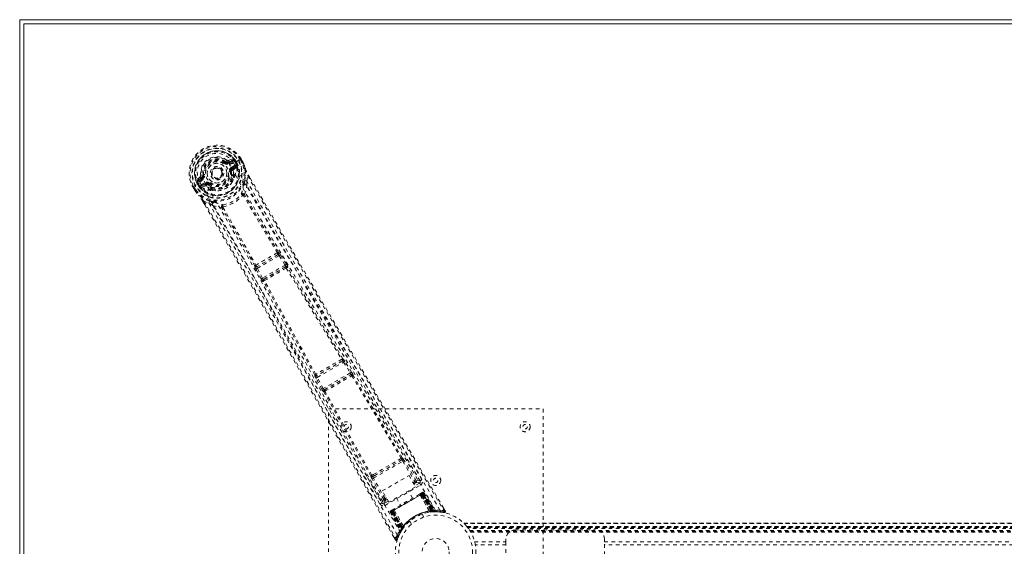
# Model space of a CAD drawing. Header units: inches. Extents: x 3.7 to 63.2, y 15.3 to 45.
# Tile 2 of 5: x 3.7 to 31.2, y 30.3 to 45. Entities that reach past the tile are written whole.
import ezdxf

# ---------------------------------------------------------------- set-up
doc = ezdxf.new("R2010")
doc.units = ezdxf.units.IN
doc.header["$MEASUREMENT"] = 0
doc.linetypes.add('SLD-Dashed', pattern=[0.075, 0.05, -0.025])
doc.linetypes.add('SLD-Solid', pattern=[0])

msp = doc.modelspace()

# ---------------------------------------------------------------- linework, layer by layer
at = {"color": 7, "linetype": 'SLD-Solid', "lineweight": 15}
for p, q in [((3.688, 15.279), (3.688, 45.029)), ((3.688, 45.029), (63.188, 45.029)), ((3.806, 15.397), (3.806, 44.911)), ((3.806, 44.911), (63.069, 44.911)), ((3.806, 44.911), (3.806, 15.397)), ((63.069, 44.911), (3.806, 44.911))]:
    msp.add_line(p, q, dxfattribs=at)
at = {"color": 7, "linetype": 'SLD-Dashed', "lineweight": 0}
for p, q in [((9.428, 41.039), (9.443, 41.059)), ((9.443, 41.059), (9.45, 41.054)), ((9.516, 41.051), (9.627, 41.092)), ((9.516, 41.051), (9.526, 41.033)), ((9.635, 41.138), (9.521, 41.099)), ((9.627, 41.092), (9.526, 41.033)), ((9.642, 41.066), (9.541, 41.007)), ((9.798, 41.093), (9.668, 41.017)), ((9.668, 41.018), (9.668, 41.017)), ((9.712, 41.042), (9.716, 41.044)), ((9.75, 40.974), (9.712, 41.042)), ((9.751, 40.983), (9.716, 41.044)), ((9.742, 41.059), (9.778, 40.997)), ((9.742, 41.059), (9.742, 41.059)), ((9.803, 41.095), (9.798, 41.093)), ((9.823, 41.107), (9.803, 41.095)), ((9.869, 41.134), (9.823, 41.107)), ((9.904, 41.02), (9.847, 41.12)), ((9.872, 41.136), (9.869, 41.134)), ((9.929, 41.034), (9.871, 41.136)), ((9.872, 41.136), (9.93, 41.035)), ((9.932, 41.031), (9.93, 41.035)), ((9.332, 40.826), (9.336, 40.818)), ((9.336, 40.818), (9.343, 40.805)), ((9.603, 40.791), (9.574, 40.787)), ((9.602, 40.902), (9.715, 40.966)), ((9.603, 40.805), (9.603, 40.791)), ((9.617, 40.876), (9.73, 40.94)), ((9.63, 40.854), (9.617, 40.876)), ((9.73, 40.94), (9.63, 40.854)), ((9.67, 40.843), (9.759, 40.919)), ((9.756, 40.963), (9.75, 40.974)), ((9.751, 40.983), (9.778, 40.996)), ((9.752, 40.982), (9.756, 40.963)), ((9.763, 40.934), (9.759, 40.919)), ((9.759, 40.919), (9.759, 40.919)), ((9.759, 40.919), (9.759, 40.919)), ((9.763, 40.934), (9.763, 40.939)), ((9.778, 40.997), (9.778, 40.996)), ((8.727, 40.474), (8.597, 40.399)), ((8.73, 40.642), (8.639, 40.562)), ((8.683, 40.546), (8.773, 40.622)), ((8.784, 40.605), (8.683, 40.546)), ((8.799, 40.579), (8.698, 40.52)), ((8.745, 40.682), (8.804, 40.69)), ((8.748, 40.408), (8.86, 40.473)), ((8.773, 40.622), (8.784, 40.605)), ((8.804, 40.69), (8.827, 40.693)), ((8.804, 40.681), (8.804, 40.69)), ((9.652, 40.654), (9.641, 40.673)), ((9.675, 40.661), (9.664, 40.681)), ((9.683, 40.634), (9.681, 40.613)), ((10.034, 40.518), (10.06, 40.666)), ((10.034, 40.518), (10.039, 40.391)), ((10.128, 40.604), (10.084, 40.681)), ((10.085, 40.682), (10.129, 40.605)), ((8.525, 40.359), (8.522, 40.356)), ((8.522, 40.358), (8.582, 40.256)), ((8.522, 40.356), (8.581, 40.255)), ((8.571, 40.385), (8.525, 40.359)), ((8.548, 40.37), (8.606, 40.27)), ((8.591, 40.396), (8.571, 40.385)), ((8.581, 40.255), (8.583, 40.252)), ((8.597, 40.399), (8.591, 40.396)), ((8.69, 40.368), (8.653, 40.431)), ((8.684, 40.448), (8.679, 40.446)), ((8.679, 40.446), (8.715, 40.384)), ((8.723, 40.381), (8.684, 40.448)), ((8.69, 40.368), (8.715, 40.384)), ((8.69, 40.368), (8.69, 40.368)), ((8.715, 40.384), (8.729, 40.37)), ((8.729, 40.37), (8.723, 40.381)), ((8.747, 40.352), (8.752, 40.35)), ((8.766, 40.346), (8.752, 40.35)), ((8.763, 40.382), (8.875, 40.447)), ((8.887, 40.425), (8.763, 40.382)), ((8.766, 40.346), (8.876, 40.385)), ((8.887, 40.425), (8.875, 40.447)), ((8.955, 40.417), (8.944, 40.424)), ((8.973, 40.441), (8.955, 40.417)), ((9.032, 40.29), (9.02, 40.309)), ((9.038, 40.325), (9.049, 40.306)), ((9.07, 40.26), (9.052, 40.269)), ((8.809, 39.945), (8.859, 39.857)), ((8.81, 39.946), (8.861, 39.858)), ((8.835, 39.959), (8.976, 39.907)), ((9.084, 39.84), (8.976, 39.907)), ((10.917, 38.527), (10.916, 38.527)), ((10.902, 38.464), (10.321, 38.129)), ((10.327, 38.08), (10.941, 38.435)), ((10.901, 38.464), (10.902, 38.464)), ((10.941, 38.435), (11.105, 38.173)), ((10.978, 38.458), (10.959, 38.486)), ((11.143, 38.197), (10.978, 38.458)), ((10.26, 38.148), (10.259, 38.147)), ((10.288, 38.06), (10.273, 38.09)), ((10.432, 37.786), (10.288, 38.06)), ((10.321, 38.129), (10.321, 38.129)), ((10.471, 37.807), (10.327, 38.08)), ((11.105, 38.173), (10.471, 37.807)), ((10.502, 37.773), (11.119, 38.129)), ((11.119, 38.129), (11.11, 38.119)), ((11.17, 38.104), (11.179, 38.114)), ((10.499, 37.717), (10.486, 37.714)), ((10.515, 37.776), (10.502, 37.773)), ((12.722, 35.552), (12.721, 35.552)), ((12.707, 35.49), (11.994, 35.079)), ((12.005, 35.033), (12.74, 35.458)), ((12.706, 35.49), (12.707, 35.49)), ((12.74, 35.458), (12.926, 35.158)), ((12.964, 35.181), (12.778, 35.481)), ((11.933, 35.097), (11.932, 35.097)), ((12.133, 34.701), (11.966, 35.012)), ((11.994, 35.079), (11.995, 35.079)), ((12.172, 34.722), (12.005, 35.033)), ((12.926, 35.158), (12.172, 34.722)), ((12.201, 34.687), (12.942, 35.115)), ((12.942, 35.115), (12.939, 35.11)), ((12.999, 35.095), (13.003, 35.1)), ((12.207, 34.688), (12.201, 34.687)), ((12.184, 34.627), (12.19, 34.628)), ((12.313, 34.154), (18.313, 34.154)), ((12.313, 26.154), (12.313, 34.154)), ((18.313, 34.154), (18.313, 26.154)), ((14.35, 32.77), (14.308, 32.746)), ((14.875, 32.145), (14.461, 32.846)), ((13.575, 32.218), (14.394, 32.691)), ((13.602, 32.285), (14.322, 32.701)), ((14.322, 32.701), (14.364, 32.724)), ((14.394, 32.691), (14.73, 32.122)), ((14.768, 32.145), (14.432, 32.713)), ((13.407, 32.237), (13.807, 31.529)), ((13.57, 32.32), (13.528, 32.295)), ((13.86, 31.621), (13.536, 32.196)), ((13.561, 32.261), (13.602, 32.285)), ((13.899, 31.643), (13.575, 32.218)), ((13.822, 31.861), (14.568, 32.291)), ((14.568, 32.291), (14.751, 31.974)), ((13.9, 31.456), (14.891, 32.028)), ((14.751, 31.974), (14.005, 31.544)), ((14.681, 32.095), (14.73, 32.122)), ((14.704, 32.056), (14.752, 32.084)), ((14.768, 32.145), (14.73, 32.122)), ((14.861, 32.08), (14.733, 32.006)), ((14.875, 32.144), (14.875, 32.145)), ((14.88, 32.135), (14.875, 32.144)), ((14.883, 32.125), (14.877, 32.142)), ((14.005, 31.544), (13.822, 31.861)), ((13.936, 31.664), (13.899, 31.643)), ((14.079, 31.285), (14.95, 31.787)), ((14.939, 31.781), (14.09, 31.291)), ((14.106, 31.3), (14.923, 31.772)), ((14.215, 31.665), (14.331, 31.464)), ((14.669, 31.659), (14.553, 31.86)), ((14.92, 31.803), (14.862, 31.77)), ((14.876, 31.746), (14.875, 31.744)), ((15.14, 31.295), (14.875, 31.744)), ((14.876, 31.746), (15.142, 31.295)), ((14.901, 31.759), (14.902, 31.76)), ((15.193, 31.292), (14.901, 31.759)), ((14.96, 31.793), (14.902, 31.76)), ((14.902, 31.76), (15.195, 31.292)), ((14.926, 31.774), (14.923, 31.772)), ((14.923, 31.772), (15.193, 31.304)), ((14.927, 31.808), (14.924, 31.806)), ((15.197, 31.304), (14.926, 31.774)), ((14.939, 31.815), (14.935, 31.812)), ((15.213, 31.306), (14.939, 31.781)), ((14.942, 31.783), (15.218, 31.306)), ((14.95, 31.82), (14.947, 31.819)), ((14.95, 31.787), (15.227, 31.307)), ((15.233, 31.307), (14.954, 31.79)), ((15.273, 31.292), (14.956, 31.795)), ((14.96, 31.793), (15.271, 31.295)), ((14.988, 31.809), (14.976, 31.802)), ((14.976, 31.802), (15.293, 31.295)), ((14.988, 31.809), (15.309, 31.295)), ((13.807, 31.529), (13.808, 31.527)), ((13.808, 31.527), (13.813, 31.519)), ((13.809, 31.525), (13.82, 31.512)), ((13.987, 31.576), (13.87, 31.508)), ((13.958, 31.625), (13.922, 31.604)), ((15.582, 31.301), (15.539, 31.373)), ((14.053, 31.269), (14.041, 31.263)), ((14.041, 31.263), (14.326, 30.728)), ((14.053, 31.303), (14.05, 31.301)), ((14.053, 31.269), (14.334, 30.742)), ((14.054, 31.304), (14.055, 31.304)), ((14.065, 31.31), (14.061, 31.308)), ((14.061, 31.308), (14.062, 31.306)), ((14.127, 31.312), (14.069, 31.279)), ((14.069, 31.283), (14.347, 30.757)), ((14.069, 31.279), (14.345, 30.76)), ((14.076, 31.316), (14.073, 31.314)), ((14.075, 31.282), (14.353, 30.8)), ((14.357, 30.804), (14.079, 31.285)), ((14.138, 31.352), (14.08, 31.319)), ((14.362, 30.812), (14.087, 31.289)), ((14.09, 31.291), (14.365, 30.816)), ((14.106, 31.3), (14.103, 31.298)), ((14.103, 31.298), (14.374, 30.829)), ((14.376, 30.832), (14.106, 31.3)), ((14.127, 31.312), (14.128, 31.313)), ((14.386, 30.825), (14.127, 31.312)), ((14.128, 31.313), (14.387, 30.826)), ((14.154, 31.328), (14.152, 31.328)), ((14.41, 30.872), (14.152, 31.328)), ((14.154, 31.328), (14.411, 30.874)), ((14.932, 31.213), (14.93, 31.212)), ((14.981, 31.129), (14.932, 31.213)), ((15.14, 31.295), (15.142, 31.295)), ((15.15, 31.269), (15.153, 31.27)), ((15.193, 31.304), (15.196, 31.275)), ((15.195, 31.292), (15.193, 31.292)), ((15.195, 31.292), (15.271, 31.295)), ((15.2, 31.276), (15.196, 31.275)), ((15.197, 31.304), (15.2, 31.276)), ((15.213, 31.306), (15.216, 31.277)), ((15.216, 31.277), (15.22, 31.277)), ((15.218, 31.306), (15.22, 31.277)), ((15.221, 31.278), (15.223, 31.278)), ((15.223, 31.278), (15.297, 31.281)), ((15.227, 31.307), (15.233, 31.307)), ((15.227, 31.307), (15.229, 31.278)), ((15.235, 31.279), (15.229, 31.278)), ((15.233, 31.307), (15.235, 31.279)), ((15.293, 31.295), (15.309, 31.295)), ((15.318, 31.281), (15.334, 31.281)), ((15.425, 31.271), (15.55, 31.256)), ((15.556, 31.285), (15.55, 31.256)), ((14.345, 30.76), (14.386, 30.825)), ((14.397, 30.812), (14.374, 30.829)), ((14.399, 30.815), (14.376, 30.832)), ((14.387, 30.826), (14.386, 30.825)), ((14.41, 30.872), (14.411, 30.874)), ((14.426, 30.85), (14.428, 30.852)), ((14.586, 31.013), (14.634, 30.929)), ((50.778, 30.959), (16.097, 30.959)), ((16.098, 30.959), (50.777, 30.959)), ((50.776, 30.959), (16.099, 30.959)), ((16.111, 30.947), (50.765, 30.947)), ((16.181, 30.869), (16.185, 30.864)), ((16.181, 30.869), (50.694, 30.869)), ((50.694, 30.869), (16.181, 30.869)), ((50.69, 30.864), (16.185, 30.864)), ((16.188, 30.86), (50.687, 30.86)), ((50.687, 30.86), (16.188, 30.86)), ((50.683, 30.855), (16.192, 30.855)), ((16.2, 30.845), (50.675, 30.845)), ((16.201, 30.844), (50.674, 30.844)), ((50.673, 30.842), (16.202, 30.842)), ((50.671, 30.84), (16.204, 30.84)), ((14.143, 30.568), (14.184, 30.494)), ((14.239, 30.499), (14.287, 30.62)), ((14.291, 30.631), (14.348, 30.737)), ((14.326, 30.728), (14.334, 30.742)), ((14.326, 30.699), (14.333, 30.713)), ((14.344, 30.731), (14.384, 30.794)), ((14.348, 30.769), (14.353, 30.771)), ((14.353, 30.8), (14.357, 30.804)), ((14.377, 30.783), (14.353, 30.8)), ((14.38, 30.788), (14.357, 30.804)), ((14.385, 30.796), (14.362, 30.812)), ((14.388, 30.799), (14.365, 30.816)), ((14.377, 30.783), (14.372, 30.775)), ((14.38, 30.788), (14.377, 30.783)), ((14.397, 30.812), (14.38, 30.788)), ((14.384, 30.794), (14.385, 30.795)), ((14.385, 30.796), (14.388, 30.799)), ((50.649, 30.81), (16.226, 30.81)), ((16.265, 30.752), (50.61, 30.752)), ((16.281, 30.727), (50.594, 30.727)), ((16.291, 30.709), (50.584, 30.709)), ((17.528, 30.769), (19.778, 30.769)), ((14.185, 30.494), (14.211, 30.508)), ((16.402, 30.435), (17.278, 30.435)), ((17.278, 30.351), (16.42, 30.351)), ((17.278, 30.435), (17.278, 30.519)), ((17.278, 30.435), (17.278, 29.872)), ((20.028, 30.519), (20.028, 30.435)), ((20.028, 30.435), (46.848, 30.435)), ((20.028, 29.872), (20.028, 30.435)), ((46.848, 30.351), (20.028, 30.351))]:
    msp.add_line(p, q, dxfattribs=at)
at = {"color": 7, "linetype": 'SLD-Dashed', "lineweight": 0, "flags": 128}
for points in [[(8.814, 40.559), (8.779, 40.629), (8.761, 40.706), (8.76, 40.786), (8.776, 40.866), (8.808, 40.941), (8.855, 41.01), (8.914, 41.07), (8.982, 41.118), (9.058, 41.154), (9.139, 41.175), (9.222, 41.18), (9.304, 41.17), (9.381, 41.144), (9.45, 41.103), (9.507, 41.049), (9.551, 40.985)], [(9.41, 41.016), (9.413, 41.02), (9.417, 41.025), (9.42, 41.029), (9.422, 41.032), (9.425, 41.035), (9.426, 41.037), (9.428, 41.039), (9.428, 41.039)], [(9.541, 41.007), (9.538, 41.012), (9.536, 41.017), (9.533, 41.021), (9.531, 41.025), (9.529, 41.029), (9.528, 41.031), (9.527, 41.033), (9.526, 41.033)], [(9.642, 41.066), (9.639, 41.071), (9.637, 41.075), (9.634, 41.08), (9.632, 41.084), (9.63, 41.087), (9.629, 41.089), (9.628, 41.091), (9.627, 41.092)], [(9.671, 41.102), (9.66, 41.081), (9.642, 41.066)], [(15.432, 31.322), (14.632, 32.697), (13.822, 34.064), (13.002, 35.423), (12.178, 36.775), (11.532, 37.834), (10.894, 38.892), (10.27, 39.953), (9.668, 41.017)], [(9.716, 41.044), (9.719, 41.046), (9.725, 41.05), (9.733, 41.054), (9.742, 41.059)], [(9.847, 41.12), (9.853, 41.124), (9.858, 41.127), (9.862, 41.13), (9.866, 41.132), (9.87, 41.134), (9.872, 41.135), (9.872, 41.136), (9.872, 41.136)], [(9.93, 41.035), (9.93, 41.035), (9.929, 41.034), (9.927, 41.033), (9.924, 41.031), (9.92, 41.029), (9.915, 41.026), (9.91, 41.023), (9.904, 41.02)], [(9.932, 41.031), (9.931, 41.031), (9.929, 41.03), (9.927, 41.029), (9.923, 41.027), (9.919, 41.026), (9.915, 41.024), (9.91, 41.022), (9.904, 41.02)], [(9.93, 41.035), (9.967, 40.946), (9.99, 40.873)], [(9.994, 40.863), (9.97, 40.939), (9.932, 41.031)], [(9.544, 40.784), (9.549, 40.784), (9.555, 40.785), (9.56, 40.786), (9.564, 40.786), (9.568, 40.787), (9.571, 40.787), (9.573, 40.787), (9.574, 40.787)], [(15.31, 31.316), (14.511, 32.686), (13.701, 34.049), (12.882, 35.403), (12.057, 36.75), (11.411, 37.805), (10.774, 38.861), (10.151, 39.92), (9.551, 40.984)], [(9.602, 40.902), (9.605, 40.897), (9.608, 40.892), (9.611, 40.887), (9.613, 40.884), (9.615, 40.88), (9.616, 40.878), (9.617, 40.876), (9.617, 40.876)], [(9.657, 40.81), (9.661, 40.832), (9.67, 40.843)], [(9.664, 40.681), (9.665, 40.74), (9.657, 40.81)], [(9.715, 40.966), (9.732, 40.973), (9.75, 40.974)], [(9.73, 40.94), (9.729, 40.941), (9.728, 40.943), (9.727, 40.945), (9.725, 40.948), (9.723, 40.952), (9.72, 40.957), (9.717, 40.961), (9.715, 40.966)], [(9.751, 40.983), (9.751, 40.983), (9.752, 40.982)], [(9.977, 40.532), (10.003, 40.689), (9.994, 40.863)], [(9.994, 40.863), (9.993, 40.868), (9.99, 40.873)], [(8.698, 40.52), (8.675, 40.513), (8.652, 40.514)], [(8.683, 40.546), (8.683, 40.546), (8.684, 40.544), (8.686, 40.542), (8.687, 40.538), (8.69, 40.534), (8.692, 40.53), (8.695, 40.525), (8.698, 40.52)], [(14.241, 30.634), (13.45, 32.015), (12.672, 33.4), (11.905, 34.789), (11.146, 36.179), (10.552, 37.268), (9.954, 38.349), (9.348, 39.42), (8.727, 40.474)], [(8.799, 40.579), (8.796, 40.583), (8.793, 40.588), (8.791, 40.593), (8.788, 40.597), (8.786, 40.6), (8.785, 40.602), (8.784, 40.604), (8.784, 40.605)], [(12.681, 33.613), (11.982, 34.883), (11.228, 36.271), (10.637, 37.358), (10.041, 38.438), (9.435, 39.507), (8.814, 40.559)], [(8.857, 40.697), (8.852, 40.696), (8.846, 40.695), (8.841, 40.694), (8.837, 40.694), (8.833, 40.693), (8.83, 40.693), (8.828, 40.693), (8.827, 40.693)], [(8.86, 40.473), (8.863, 40.468), (8.865, 40.463), (8.868, 40.459), (8.87, 40.455), (8.872, 40.452), (8.873, 40.449), (8.874, 40.448), (8.875, 40.447)], [(8.991, 40.465), (8.988, 40.46), (8.984, 40.456), (8.981, 40.452), (8.979, 40.448), (8.976, 40.445), (8.975, 40.443), (8.974, 40.441), (8.973, 40.441)], [(9.321, 40.64), (9.289, 40.611), (9.275, 40.602)], [(9.616, 40.476), (9.646, 40.524), (9.681, 40.613)], [(14.929, 32.172), (14.737, 32.496), (14.519, 32.866), (14.281, 33.27), (14.065, 33.636), (13.951, 33.828), (13.838, 34.019), (13.725, 34.211), (13.597, 34.428), (13.467, 34.648), (13.341, 34.861), (13.086, 35.295), (12.848, 35.698), (12.629, 36.07), (12.414, 36.434), (12.166, 36.857), (11.741, 37.582), (11.312, 38.314), (10.871, 39.072), (10.442, 39.811), (10.034, 40.518)], [(10.06, 40.666), (10.065, 40.669), (10.07, 40.672), (10.075, 40.675), (10.079, 40.678), (10.082, 40.68), (10.084, 40.681), (10.085, 40.682), (10.085, 40.682)], [(10.06, 40.666), (10.428, 40.026), (10.818, 39.351), (11.232, 38.639), (11.667, 37.891), (12.069, 37.203), (12.489, 36.488), (12.586, 36.323), (12.683, 36.157), (12.782, 35.99), (12.849, 35.875), (12.915, 35.764), (12.984, 35.647), (13.055, 35.525), (13.286, 35.134), (13.542, 34.7), (13.824, 34.221), (14.003, 33.919), (14.192, 33.598), (14.396, 33.251), (14.588, 32.928), (14.837, 32.505), (15.058, 32.13), (15.252, 31.801), (15.418, 31.52), (15.556, 31.285)], [(10.129, 40.605), (11.446, 38.33), (12.82, 35.985), (14.2, 33.642), (15.582, 31.301)], [(8.522, 40.356), (8.522, 40.356), (8.523, 40.357), (8.525, 40.358), (8.528, 40.359), (8.532, 40.362), (8.537, 40.364), (8.542, 40.367), (8.548, 40.37)], [(8.606, 40.27), (8.601, 40.267), (8.595, 40.264), (8.591, 40.261), (8.587, 40.259), (8.583, 40.257), (8.581, 40.256), (8.58, 40.255), (8.581, 40.255)], [(8.581, 40.255), (8.639, 40.179), (8.691, 40.122)], [(8.583, 40.252), (8.584, 40.252), (8.585, 40.254), (8.587, 40.255), (8.59, 40.258), (8.594, 40.26), (8.598, 40.264), (8.602, 40.267), (8.606, 40.27)], [(8.583, 40.252), (8.637, 40.181), (8.697, 40.114)], [(8.715, 40.384), (8.715, 40.384), (8.715, 40.384)], [(8.723, 40.381), (8.733, 40.397), (8.748, 40.408)], [(8.748, 40.408), (8.75, 40.403), (8.753, 40.398), (8.756, 40.394), (8.758, 40.39), (8.76, 40.387), (8.761, 40.384), (8.762, 40.383), (8.763, 40.382)], [(8.911, 40.379), (8.891, 40.388), (8.876, 40.385)], [(9.02, 40.309), (8.968, 40.338), (8.911, 40.379)], [(8.955, 40.417), (9.008, 40.378), (9.056, 40.351)], [(9.07, 40.26), (9.165, 40.246), (9.222, 40.248)], [(9.934, 40.387), (9.935, 40.395), (9.939, 40.408)], [(9.974, 40.141), (10.015, 40.264), (10.039, 40.391)], [(14.877, 32.142), (13.256, 34.888), (11.64, 37.636), (10.039, 40.391)], [(8.691, 40.122), (8.693, 40.118), (8.697, 40.114)], [(8.993, 39.963), (8.844, 40.02), (8.697, 40.114)], [(8.809, 39.945), (8.808, 39.945), (8.809, 39.945), (8.812, 39.946), (8.815, 39.948), (8.819, 39.95), (8.825, 39.953), (8.83, 39.956), (8.835, 39.959)], [(8.835, 39.959), (9.243, 39.255), (9.667, 38.52), (10.107, 37.753), (10.505, 37.056), (10.761, 36.607), (11.029, 36.136), (11.309, 35.643), (11.586, 35.153), (11.827, 34.728), (12.145, 34.165), (12.484, 33.566), (12.842, 32.931), (13.175, 32.342), (14.211, 30.508)], [(8.976, 39.907), (9.346, 39.266), (9.731, 38.597), (10.13, 37.9), (10.51, 37.235), (10.893, 36.561), (11.276, 35.886), (11.648, 35.228), (12.005, 34.597), (12.338, 34.008), (12.71, 33.35), (13.059, 32.732), (13.401, 32.124), (13.756, 31.495)], [(9.119, 39.934), (9.132, 39.931), (9.139, 39.929)], [(9.974, 40.141), (9.967, 40.149), (9.958, 40.154), (9.95, 40.156), (9.942, 40.155), (9.935, 40.151), (9.93, 40.144), (9.927, 40.135), (9.927, 40.125)], [(9.942, 40.12), (9.94, 40.122), (9.939, 40.123), (9.935, 40.125), (9.927, 40.125)], [(10.883, 38.513), (10.407, 39.316), (9.942, 40.12)], [(10.916, 38.527), (10.441, 39.329), (9.976, 40.132)], [(8.859, 39.857), (10.166, 37.59), (11.509, 35.229), (12.848, 32.86), (14.185, 30.494)], [(9.084, 39.84), (9.205, 39.797), (9.333, 39.771)], [(9.084, 39.84), (10.669, 37.076), (12.241, 34.302), (13.809, 31.525)], [(9.37, 39.803), (9.361, 39.808), (9.352, 39.811), (9.343, 39.81), (9.336, 39.806), (9.331, 39.799), (9.329, 39.791), (9.33, 39.781), (9.333, 39.771)], [(10.259, 38.148), (9.803, 38.96), (9.339, 39.765)], [(9.37, 39.803), (9.366, 39.796), (9.366, 39.792), (9.366, 39.79), (9.367, 39.788)], [(9.367, 39.788), (9.831, 38.983), (10.288, 38.17)], [(10.941, 38.435), (10.947, 38.439), (10.954, 38.443), (10.96, 38.447), (10.965, 38.45), (10.97, 38.453), (10.974, 38.455), (10.976, 38.457), (10.978, 38.458)], [(10.288, 38.06), (10.292, 38.062), (10.301, 38.067), (10.314, 38.073), (10.327, 38.08)], [(10.327, 38.08), (10.324, 38.088), (10.321, 38.097), (10.317, 38.111), (10.317, 38.122), (10.319, 38.126), (10.32, 38.128), (10.321, 38.129)], [(11.105, 38.173), (11.112, 38.177), (11.118, 38.181), (11.125, 38.185), (11.13, 38.189), (11.135, 38.192), (11.139, 38.194), (11.141, 38.196), (11.143, 38.197)], [(11.105, 38.173), (11.11, 38.166), (11.114, 38.159), (11.119, 38.145), (11.121, 38.135), (11.119, 38.129)], [(11.137, 38.09), (11.911, 36.815), (12.69, 35.537)], [(12.721, 35.552), (11.943, 36.83), (11.17, 38.104)], [(10.432, 37.786), (10.434, 37.787), (10.436, 37.789), (10.44, 37.791), (10.445, 37.793), (10.451, 37.796), (10.457, 37.8), (10.464, 37.803), (10.471, 37.807)], [(10.502, 37.773), (10.496, 37.774), (10.488, 37.781), (10.479, 37.792), (10.475, 37.799), (10.471, 37.807)], [(11.933, 35.097), (11.216, 36.409), (10.499, 37.717)], [(11.961, 35.116), (11.244, 36.43), (10.527, 37.738)], [(12.778, 35.481), (12.76, 35.509), (12.759, 35.511)], [(12.74, 35.458), (12.747, 35.462), (12.754, 35.466), (12.76, 35.47), (12.766, 35.473), (12.771, 35.476), (12.774, 35.479), (12.777, 35.48), (12.778, 35.481)], [(11.947, 35.082), (11.944, 35.083), (11.933, 35.097)], [(11.966, 35.012), (11.951, 35.042), (11.95, 35.044)], [(11.966, 35.012), (11.967, 35.013), (11.97, 35.014), (11.974, 35.016), (11.979, 35.019), (11.985, 35.022), (11.991, 35.026), (11.998, 35.029), (12.005, 35.033)], [(12.926, 35.158), (12.933, 35.162), (12.94, 35.166), (12.946, 35.17), (12.952, 35.173), (12.956, 35.176), (12.96, 35.179), (12.963, 35.18), (12.964, 35.181)], [(12.968, 35.08), (13.663, 33.928), (14.35, 32.77)], [(14.379, 32.785), (13.692, 33.943), (12.999, 35.095)], [(12.133, 34.701), (12.134, 34.702), (12.137, 34.703), (12.141, 34.706), (12.146, 34.708), (12.152, 34.711), (12.158, 34.715), (12.165, 34.719), (12.172, 34.722)], [(13.5, 32.277), (12.841, 33.451), (12.19, 34.628)], [(13.528, 32.295), (12.869, 33.47), (12.219, 34.647)], [(13.57, 32.32), (13.753, 32.426), (13.939, 32.533), (14.125, 32.64), (14.308, 32.746)], [(13.602, 32.285), (13.779, 32.387), (13.957, 32.49), (14.141, 32.596), (14.322, 32.701)], [(14.394, 32.691), (14.407, 32.698), (14.419, 32.706), (14.428, 32.711), (14.432, 32.713)], [(13.561, 32.261), (13.544, 32.256), (13.531, 32.257)], [(13.536, 32.196), (13.54, 32.198), (13.549, 32.203), (13.562, 32.21), (13.575, 32.218)], [(14.752, 32.084), (14.751, 32.085), (14.75, 32.087), (14.748, 32.091), (14.745, 32.095), (14.742, 32.101), (14.738, 32.108), (14.734, 32.115), (14.73, 32.122)], [(14.752, 32.084), (14.826, 32.093), (14.861, 32.08)], [(14.877, 32.142), (14.842, 32.155), (14.768, 32.145)], [(14.891, 32.028), (14.879, 32.047), (14.87, 32.064), (14.863, 32.076), (14.861, 32.08)], [(14.86, 31.769), (14.682, 31.666), (14.5, 31.561), (14.318, 31.456), (14.14, 31.353)], [(14.875, 31.744), (14.696, 31.641), (14.514, 31.536), (14.333, 31.431), (14.154, 31.328)], [(14.876, 31.746), (14.882, 31.766), (14.883, 31.771)], [(14.901, 31.759), (14.893, 31.766), (14.883, 31.771)], [(14.921, 31.804), (14.92, 31.803), (14.919, 31.803)], [(14.926, 31.774), (14.933, 31.778), (14.94, 31.782), (14.946, 31.785), (14.951, 31.788), (14.955, 31.791), (14.958, 31.792), (14.96, 31.793), (14.96, 31.793)], [(14.936, 31.813), (14.935, 31.812), (14.933, 31.811), (14.93, 31.81), (14.927, 31.808)], [(14.934, 31.811), (14.934, 31.811), (14.933, 31.811), (14.931, 31.809), (14.928, 31.806)], [(14.946, 31.818), (14.946, 31.818), (14.945, 31.818), (14.943, 31.816), (14.94, 31.813)], [(14.976, 31.802), (14.973, 31.801), (14.966, 31.796), (14.955, 31.79), (14.942, 31.783)], [(14.954, 31.79), (14.967, 31.797), (14.978, 31.804), (14.985, 31.808), (14.988, 31.809)], [(14.96, 31.793), (14.956, 31.799), (14.954, 31.8)], [(13.86, 31.621), (13.814, 31.562), (13.809, 31.529)], [(13.86, 31.621), (13.864, 31.623), (13.873, 31.628), (13.885, 31.635), (13.899, 31.643)], [(13.87, 31.508), (13.876, 31.545), (13.922, 31.604)], [(13.87, 31.508), (13.873, 31.504), (13.879, 31.492), (13.889, 31.476), (13.9, 31.456)], [(13.922, 31.604), (13.921, 31.605), (13.92, 31.607), (13.917, 31.611), (13.915, 31.616), (13.911, 31.622), (13.907, 31.628), (13.903, 31.636), (13.899, 31.643)], [(14.041, 31.263), (14.044, 31.264), (14.051, 31.268), (14.062, 31.275), (14.075, 31.282)], [(14.087, 31.289), (14.074, 31.282), (14.063, 31.276), (14.056, 31.271), (14.053, 31.269)], [(14.073, 31.314), (14.07, 31.313), (14.067, 31.311), (14.065, 31.31), (14.064, 31.31)], [(14.073, 31.313), (14.07, 31.312), (14.067, 31.311), (14.066, 31.311), (14.066, 31.311)], [(14.069, 31.279), (14.069, 31.279), (14.071, 31.28), (14.074, 31.281), (14.078, 31.284), (14.083, 31.287), (14.089, 31.29), (14.096, 31.294), (14.103, 31.298)], [(14.127, 31.334), (14.126, 31.323), (14.128, 31.313)], [(14.152, 31.328), (14.132, 31.333), (14.127, 31.334)], [(15.159, 31.269), (15.344, 31.281), (15.387, 31.276)], [(15.278, 31.281), (15.271, 31.281), (15.235, 31.279)], [(15.276, 31.289), (15.272, 31.294), (15.272, 31.296)], [(15.323, 31.283), (15.312, 31.29), (15.301, 31.299)], [(15.311, 31.29), (15.308, 31.295), (15.307, 31.296)], [(15.55, 31.259), (15.558, 31.259), (15.566, 31.261), (15.574, 31.265), (15.58, 31.27), (15.584, 31.276), (15.586, 31.284), (15.586, 31.291), (15.583, 31.298)], [(15.582, 31.301), (15.581, 31.301), (15.58, 31.3), (15.575, 31.296), (15.566, 31.291), (15.561, 31.288), (15.556, 31.285)], [(14.187, 30.496), (14.193, 30.49), (14.199, 30.485), (14.207, 30.482), (14.215, 30.481), (14.223, 30.482), (14.229, 30.485), (14.235, 30.49), (14.238, 30.497)], [(16.42, 30.351), (16.422, 30.34), (16.423, 30.332)]]:
    msp.add_lwpolyline(points, dxfattribs=at)
at = {"color": 7, "linetype": 'SLD-Dashed', "lineweight": 0}
for centre, radius in [((9.201, 40.74), 0.7), ((9.201, 40.74), 0.69), ((9.201, 40.74), 0.623), ((9.201, 40.74), 0.32), ((9.201, 40.74), 0.275), ((9.201, 40.74), 0.188), ((9.201, 40.74), 0.157), ((9.201, 40.74), 0.142), ((9.201, 40.74), 0.14), ((9.201, 40.74), 0.138), ((12.813, 33.654), 0.141), ((12.813, 33.654), 0.0625), ((17.813, 33.654), 0.14), ((17.813, 33.654), 0.0625), ((15.313, 32.154), 0.14), ((15.313, 32.154), 0.0625), ((15.313, 30.154), 1.125), ((15.313, 30.154), 1.03), ((15.313, 30.154), 0.376)]:
    msp.add_circle(centre, radius, dxfattribs=at)
for centre, radius, start, end in [((9.201, 40.74), 0.78, 30.5288, 209.4712), ((9.201, 40.74), 0.78, 30, 209.4852), ((9.201, 40.74), 0.75, 30.4563, 209.5437), ((9.201, 40.74), 0.629, 30.5444, 209.4557), ((9.201, 40.74), 0.599, 30.5443, 209.4557), ((9.194, 40.751), 0.543, 29.366, 210.6339), ((9.201, 40.74), 0.787, 218.3239, 21.6761), ((9.201, 40.74), 0.758, 218.3239, 21.6761), ((9.201, 40.74), 0.459, 52.774, 187.226), ((9.201, 40.74), 0.4, 52.774, 187.226), ((9.201, 40.74), 0.376, 52.774, 187.226), ((9.201, 40.74), 0.346, 52.7741, 187.226), ((9.201, 40.74), 0.275, 0.0002, 179.9998), ((9.482, 41.11), 0.119, 232.7756, 299.9988), ((9.482, 41.11), 0.089, 232.774, 300), ((8.343, 41.931), 1.404, 321.5639, 323.9862), ((9.486, 41.116), 0.0714, 240.314, 295.2479), ((9.506, 41.142), 0.0455, 232.5334, 288.6421), ((9.5, 41.077), 0.0301, 301.4537, 47.6212), ((9.675, 40.768), 0.249, 91.7056, 119.8614), ((9.613, 41.118), 0.0299, 298.0519, 42.0996), ((9.508, 40.976), 0.206, 37.6603, 51.6538), ((9.201, 40.74), 0.593, 30.5524, 37.6091), ((9.201, 40.74), 0.632, 216.0641, 23.9358), ((9.201, 40.74), 0.602, 216.2697, 23.7303), ((9.201, 40.74), 0.275, 180.0001, 359.9999), ((9.201, 40.74), 0.376, 232.774, 7.226), ((9.201, 40.74), 0.346, 232.774, 7.2258), ((9.662, 40.799), 0.119, 119.9993, 187.2276), ((9.662, 40.799), 0.089, 120, 187.226), ((9.66, 40.806), 0.0565, 121.9584, 181.562), ((9.634, 40.79), 0.031, 40.163, 178.1997), ((9.146, 40.704), 0.465, 355.8359, 10.7952), ((9.644, 40.828), 0.0299, 30.9979, 118.9503), ((9.32, 40.92), 0.44, 323.9349, 359.9017), ((9.273, 40.887), 0.491, 326.1266, 5.5131), ((9.745, 40.914), 0.0306, 53.834, 120.954), ((9.65, 40.92), 0.115, 9.6872, 22.2972), ((11.111, 41.307), 1.202, 201.1862, 211.3433), ((13.516, 41.923), 3.678, 196.7625, 199.9878), ((8.667, 40.572), 0.0299, 197.887, 301.9555), ((8.842, 40.592), 0.206, 188.3441, 202.3365), ((9.201, 40.74), 0.593, 202.3909, 209.4476), ((8.933, 40.349), 0.242, 119.7354, 148.8242), ((8.7, 40.676), 0.0455, 311.3617, 7.463), ((8.759, 40.649), 0.0301, 192.3449, 298.5796), ((8.733, 40.681), 0.0715, 304.7809, 359.761), ((8.739, 40.682), 0.089, 300, 7.226), ((8.739, 40.682), 0.119, 299.9998, 7.2271), ((8.919, 40.37), 0.119, 52.7727, 120.0007), ((8.919, 40.37), 0.089, 52.774, 120), ((9.195, 40.75), 0.453, 249.7481, 350.2512), ((9.204, 40.735), 0.411, 249.0117, 350.9886), ((9.182, 40.772), 0.494, 256.972, 343.0279), ((9.21, 40.724), 0.476, 271.4719, 328.5271), ((9.639, 40.663), 0.0305, 35.6319, 166.0665), ((9.629, 40.638), 0.0371, 70.1682, 120.7275), ((9.668, 40.63), 0.0504, 94.2212, 121.7539), ((9.679, 40.611), 0.0506, 94.3261, 121.7448), ((9.623, 40.638), 0.0326, 342.158, 28.3726), ((9.649, 40.588), 0.0404, 37.3064, 82.7788), ((9.639, 40.636), 0.0444, 357.3779, 35.0124), ((7.85, 41.125), 2.208, 341.0614, 344.4278), ((9.857, 39.899), 0.644, 74.0877, 79.2601), ((8.606, 40.27), 0.03, 210.2178, 215.2738), ((8.239, 41.194), 0.869, 298.48, 300.4352), ((8.798, 40.419), 0.0843, 215.3967, 232.6298), ((8.777, 40.355), 0.0305, 119.0389, 186.1719), ((9.039, 40.756), 0.497, 234.8144, 273.6303), ((8.985, 40.726), 0.439, 240.0685, 276.087), ((8.903, 40.4), 0.0299, 121.0484, 209.0033), ((8.914, 40.375), 0.0567, 58.2281, 117.9799), ((8.941, 40.39), 0.031, 61.5904, 200.0542), ((9.048, 40.322), 0.0305, 73.9312, 204.3682), ((9.062, 40.281), 0.0505, 118.2686, 145.7533), ((9.073, 40.261), 0.0506, 118.2477, 145.6809), ((9.072, 40.309), 0.0444, 205.0094, 242.69), ((9.075, 40.318), 0.0371, 119.2684, 169.8334), ((9.077, 40.323), 0.0326, 211.6485, 257.8226), ((9.108, 40.275), 0.0404, 157.2292, 202.6933), ((9.049, 40.465), 0.888, 339.1322, 354.9699), ((9.987, 40.359), 0.0608, 32.3816, 151.9715), ((7.754, 39.369), 1.201, 28.6557, 38.8149), ((6.018, 37.594), 3.678, 40.0116, 43.237), ((9.6, 39.751), 0.644, 160.7408, 165.9115), ((9.542, 42.098), 2.204, 255.5689, 258.9416), ((9.137, 39.868), 0.0608, 88.0301, 207.6205), ((9.514, 40.733), 0.888, 245.0296, 260.8692), ((9.194, 40.752), 0.965, 280.5265, 319.4746), ((9.23, 40.689), 0.844, 279.7729, 320.2271), ((9.923, 40.107), 0.0608, 33.6674, 136.5432), ((9.87, 40.071), 0.0786, 43.325, 83.7398), ((9.984, 40.053), 0.0794, 96.0486, 122.512), ((9.988, 40.14), 0.0143, 177.5618, 213.3628), ((9.387, 39.798), 0.0608, 103.4558, 206.3314), ((9.326, 39.758), 0.0143, 26.6178, 62.4738), ((9.403, 39.718), 0.0795, 117.4883, 143.9459), ((9.445, 39.825), 0.0786, 156.2563, 196.6783), ((10.932, 38.44), 0.0879, 100.2447, 123.9531), ((10.878, 38.503), 0.0451, 301.0457, 32.1498), ((10.879, 38.503), 0.0451, 301.0397, 32.1457), ((10.876, 38.443), 0.0933, 27.5367, 64.1315), ((26.942, 10.012), 32.714, 119.3988, 120.6011), ((27.298, 9.393), 33.376, 119.4251, 120.5748), ((10.814, 38.459), 0.0872, 3.1887, 38.1916), ((10.889, 38.407), 0.0588, 27.8396, 76.6315), ((10.327, 38.09), 0.089, 116.181, 139.6174), ((10.299, 38.169), 0.0451, 207.8538, 298.9509), ((10.299, 38.168), 0.0451, 207.8563, 298.958), ((10.352, 38.14), 0.0933, 175.8672, 212.4635), ((10.369, 38.202), 0.0873, 201.8103, 236.8098), ((-5.624, 66.417), 32.876, 299.4017, 300.5982), ((-7.679, 69.976), 37.023, 299.4552, 300.5446), ((11.132, 38.08), 0.0451, 32.6029, 119.103), ((11.081, 38.065), 0.0612, 23.9343, 61.5388), ((11.141, 38.09), 0.0451, 32.4894, 119.1357), ((11.188, 38.014), 0.092, 101.4623, 123.9909), ((11.015, 38.092), 0.165, 7.6368, 39.4022), ((10.586, 37.844), 0.165, 200.591, 232.3678), ((10.526, 37.734), 0.0451, 120.865, 207.5086), ((10.539, 37.737), 0.0451, 120.891, 207.4035), ((10.567, 37.656), 0.0919, 116.0256, 138.5417), ((10.576, 37.774), 0.0607, 178.3045, 216.2236), ((29.109, 6.258), 33.569, 119.2813, 120.7188), ((12.759, 35.435), 0.123, 107.6509, 123.6673), ((12.636, 35.494), 0.0697, 356.9384, 39.0801), ((12.683, 35.529), 0.0451, 300.6347, 31.6278), ((12.684, 35.529), 0.0451, 300.6343, 31.6236), ((12.655, 35.455), 0.118, 27.9885, 55.3619), ((29.019, 6.413), 33.341, 119.2942, 120.7058), ((12.684, 35.432), 0.0626, 24.4839, 68.4551), ((11.972, 35.118), 0.0451, 208.3748, 299.3672), ((12.05, 35.106), 0.118, 184.6489, 212.0139), ((12.017, 35.005), 0.125, 116.4468, 132.2345), ((11.973, 35.117), 0.0433, 232.7781, 300.2184), ((12.026, 35.141), 0.0697, 200.9219, 243.0581), ((12.056, 35.069), 0.0626, 171.5398, 215.5209), ((-3.947, 63.511), 33.042, 299.2678, 300.7322), ((-5.469, 66.148), 36.127, 299.3134, 300.6867), ((12.882, 35.117), 0.0601, 358.6018, 43.0993), ((12.961, 35.071), 0.0451, 31.9693, 119.423), ((12.916, 35.058), 0.057, 22.6149, 66.4833), ((12.965, 35.076), 0.0451, 31.9425, 119.4417), ((12.787, 35.047), 0.222, 13.6444, 37.1165), ((13.043, 34.966), 0.136, 108.8656, 123.2828), ((12.337, 34.787), 0.222, 202.8798, 226.3595), ((12.23, 34.74), 0.0601, 196.9025, 241.4011), ((12.224, 34.648), 0.0451, 120.5568, 208.0567), ((12.23, 34.649), 0.0451, 120.5806, 208.0275), ((12.264, 34.681), 0.0567, 173.3891, 217.5181), ((12.28, 34.525), 0.136, 116.7365, 131.1152), ((148.369, 108.442), 154.954, 208.89638, 210.09767), ((14.257, 32.705), 0.0652, 356.4366, 39.4347), ((14.485, 32.55), 0.258, 114.2269, 121.5533), ((14.289, 32.727), 0.075, 358.0038, 34.8098), ((14.34, 32.763), 0.0456, 301.9205, 29.006), ((14.175, 32.58), 0.289, 27.3521, 45.0235), ((14.323, 32.658), 0.0772, 24.5291, 58.3874), ((13.651, 32.068), 0.258, 118.4462, 125.774), ((13.534, 32.295), 0.0384, 207.0802, 265.3625), ((13.78, 32.352), 0.289, 194.9786, 212.6485), ((13.597, 32.327), 0.0756, 205.3494, 241.8373), ((13.638, 32.263), 0.0773, 181.6196, 215.4679), ((13.631, 32.343), 0.0652, 200.539, 243.5511), ((14.729, 32.122), 0.0451, 300.4245, 30.3582), ((14.838, 32.119), 0.045, 300.021, 7.9913), ((13.46, 34.632), 2.865, 299.6412, 300.8411), ((14.838, 32.119), 0.105, 299.9127, 30.64), ((14.873, 31.746), 0.0265, 68.3663, 119.3848), ((14.877, 31.744), 0.0299, 31.7987, 119.8124), ((14.537, 31.557), 0.442, 29.0825, 32.836), ((14.536, 31.557), 0.446, 29.0998, 32.8188), ((14.935, 31.777), 0.03, 31.9324, 119.9368), ((14.568, 31.575), 0.424, 29.0461, 32.9597), ((14.571, 31.577), 0.424, 29.0463, 32.9592), ((14.951, 31.785), 0.0315, 87.9504, 120.6814), ((14.592, 31.589), 0.409, 29.0065, 33.0608), ((14.245, 31.384), 0.816, 29.7637, 31.6429), ((14.962, 31.793), 0.03, 31.9979, 119.9922), ((14.951, 31.787), 0.03, 31.9769, 96.5665), ((14.961, 31.792), 0.0305, 32.3652, 99.37), ((12.348, 34.019), 2.889, 299.1646, 300.3544), ((13.848, 31.547), 0.105, 209.3638, 300.0832), ((13.848, 31.547), 0.045, 232.0115, 299.9784), ((13.899, 31.643), 0.0451, 209.6211, 299.5711), ((14.068, 31.277), 0.03, 120.0062, 208.0085), ((14.069, 31.277), 0.0305, 140.7087, 207.6495), ((14.079, 31.284), 0.03, 143.4973, 208.0221), ((14.081, 31.283), 0.0314, 119.3036, 152.3769), ((14.022, 31.418), 0.119, 285.9013, 289.56), ((14.095, 31.293), 0.03, 120.0638, 208.0635), ((14.43, 31.495), 0.409, 206.9304, 210.9897), ((14.102, 31.291), 0.0353, 111.8161, 200.675), ((14.815, 31.714), 0.843, 208.4091, 210.2278), ((14.455, 31.51), 0.425, 207.0518, 210.9523), ((14.483, 31.526), 0.443, 207.1695, 210.9187), ((14.486, 31.528), 0.443, 207.1716, 210.9188), ((14.153, 31.326), 0.0299, 120.1916, 208.2018), ((14.153, 31.33), 0.0266, 120.8099, 171.434), ((15.313, 30.153), 1.158, 77.8714, 162.1368), ((15.329, 30.126), 1.19, 90.8801, 149.1199), ((15.313, 30.154), 1.127, 90.4732, 149.5268), ((15.312, 30.155), 1.155, 94.2142, 145.7857), ((15.312, 30.155), 1.155, 94.9106, 145.0894), ((15.312, 30.155), 1.155, 95.8866, 144.1134), ((15.294, 30.186), 1.12, 97.9257, 142.0744), ((15.174, 31.294), 0.0345, 178.9669, 225.1539), ((15.173, 31.294), 0.0311, 178.3234, 229.6447), ((15.126, 30.562), 0.733, 84.7562, 88.767), ((15.219, 31.307), 0.0297, 211.4728, 274.5542), ((15.22, 31.307), 0.0297, 211.4781, 274.4736), ((15.135, 30.491), 0.816, 80.3766, 85.6064), ((15.312, 30.154), 1.127, 90.7804, 95.7096), ((15.14, 30.502), 0.808, 79.0819, 84.463), ((15.138, 30.475), 0.838, 78.2595, 83.5254), ((15.314, 30.13), 1.154, 89.9243, 93.9571), ((15.312, 30.318), 0.963, 89.6258, 92.5174), ((15.297, 31.311), 0.0299, 211.8003, 270.7496), ((15.297, 31.311), 0.03, 226.8728, 271.241), ((15.318, 31.311), 0.0299, 211.9078, 269.6971), ((15.333, 31.352), 0.0707, 241.4584, 268.8937), ((15.268, 31.306), 0.0429, 324.168, 12.9976), ((15.313, 30.154), 1.128, 85.3425, 90.4733), ((15.334, 31.311), 0.03, 211.9802, 268.9226), ((15.442, 29.957), 1.365, 90.4174, 95.5484), ((15.313, 30.164), 1.117, 88.9231, 89.8108), ((15.406, 31.307), 0.03, 265.9297, 29.7334), ((15.313, 30.161), 1.121, 77.8972, 85.3612), ((15.335, 30.127), 1.2, 78.1038, 85.3369), ((15.556, 31.285), 0.03, 257.847, 30.5316), ((15.101, 30.48), 0.807, 154.3663, 159.6535), ((14.36, 30.81), 0.0297, 325.5354, 28.521), ((14.361, 30.812), 0.0297, 325.4493, 28.5184), ((15.105, 30.299), 0.874, 143.5635, 145.4761), ((15.051, 30.519), 0.732, 151.2375, 155.2461), ((14.395, 30.844), 0.031, 10.2223, 61.6853), ((14.394, 30.844), 0.0345, 14.8322, 61.044), ((15.337, 30.176), 1.092, 37.6145, 45.7627), ((15.311, 30.152), 1.127, 37.9245, 39.4622), ((15.297, 30.141), 1.145, 37.6043, 38.8777), ((15.31, 30.152), 1.128, 35.6735, 38.5399), ((15.331, 30.119), 1.206, 154.6778, 161.8734), ((15.306, 30.157), 1.12, 154.6373, 162.102), ((15.416, 29.945), 1.363, 144.4473, 149.5874), ((14.267, 30.649), 0.03, 210.2575, 334.0794), ((15.312, 30.154), 1.127, 149.5249, 154.6585), ((14.336, 30.768), 0.0429, 227.0146, 275.8226), ((15.127, 30.463), 0.844, 156.4939, 161.7217), ((14.299, 30.714), 0.03, 331.0764, 28.0207), ((14.265, 30.866), 0.137, 299.4101, 323.5144), ((14.307, 30.727), 0.0299, 330.3021, 28.0904), ((15.069, 30.294), 0.846, 148.8028, 150.3416), ((15.095, 30.478), 0.805, 155.5297, 160.9266), ((14.318, 30.746), 0.0299, 329.2451, 28.1946), ((14.302, 30.866), 0.109, 301.2476, 330.4822), ((17.528, 30.519), 0.25, 90, 180), ((19.778, 30.519), 0.25, 0, 90), ((14.211, 30.509), 0.03, 209.4673, 342.1546), ((14.244, 30.563), 0.0637, 238.5953, 265.8084)]:
    msp.add_arc(centre, radius, start, end, dxfattribs=at)

doc.saveas('drawing.dxf')
